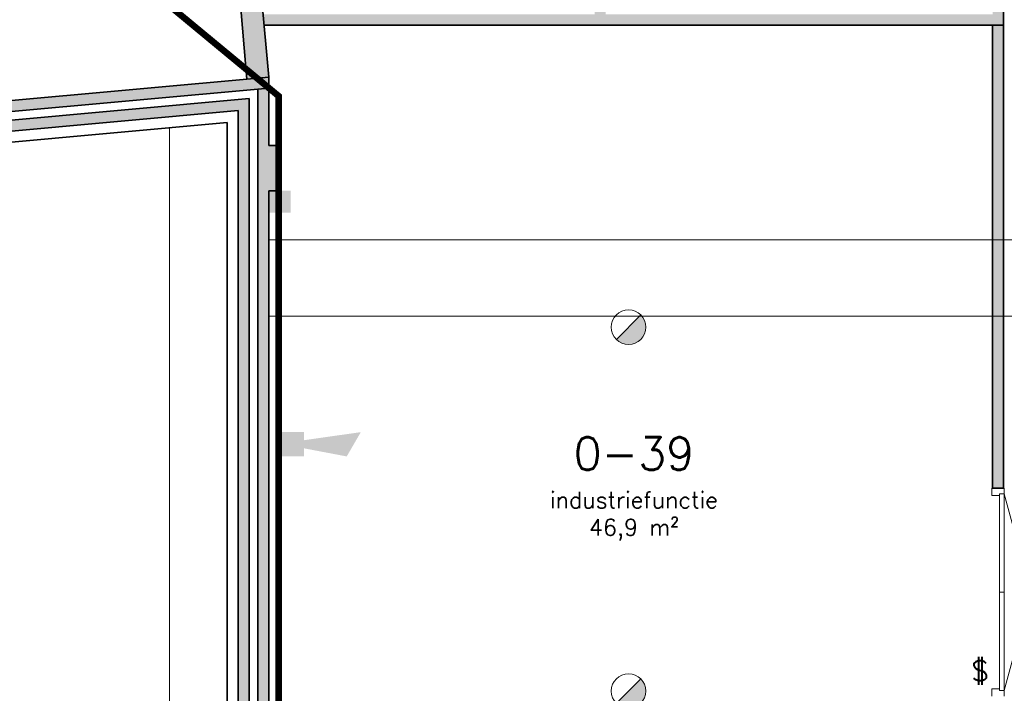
# Model space of a CAD drawing. Header units: millimetres. Extents: x -13022 to 1371524, y -38729 to 632593.
# Tile 256 of 256: x 507654 to 516669, y 601663 to 607835. Entities that reach past the tile are written whole.
import ezdxf

# ---------------------------------------------------------------- set-up
doc = ezdxf.new("R2010")
doc.units = ezdxf.units.MM
doc.header["$LTSCALE"] = 35
doc.linetypes.add('AI9-LType1', pattern=[1.69333, 0.846665, -0.846665])
for name, color, linetype, lineweight in [('A LIJN 1', 1, 'Continuous', 20), ('A LIJN 2', 2, 'Continuous', 35), ('A LIJN 5', 5, 'Continuous', 13), ('A LIJN 9', 252, 'Continuous', 18), ('Al65----_beveiliging-inst', 92, 'Continuous', 9), ('B95 tekst', 7, 'Continuous', 25), ('brandveiligheid voorzieningen', 10, 'Continuous', 9)]:
    doc.layers.add(name, color=color, linetype=linetype, lineweight=lineweight)
doc.styles.add('Algemeen', font='simplex.shx', dxfattribs={"height": 2.5})

# ---------------------------------------------------------------- blocks, each defined once
blk = doc.blocks.new('Signaalgever (akoestisch)')
at = {"layer": 'Al65----_beveiliging-inst', "color": 10, "linetype": 'Continuous'}
for points in [[(3.71, 0), (3.71, 3.71), (0, 0), (0, 3.71)], [(10.23, 0), (12.38, 3.71), (3.71, 1.24), (3.71, 2.48)]]:
    blk.add_solid(points, dxfattribs=at)
blk = doc.blocks.new('Brandmelder')
at = {"layer": 'brandveiligheid voorzieningen'}
blk.add_hatch(color=256, dxfattribs=at).paths.add_polyline_path([(76.62, -89.8, 0.198912), (75.85, -87.94), (72.13, -91.66, 0.668179)])
blk.add_line((72.13, -91.66), (75.85, -87.94), dxfattribs=at)
blk.add_circle((73.99, -89.8), 2.63, dxfattribs=at)
blk = doc.blocks.new('Panieksluiting')
at = {"layer": 'brandveiligheid voorzieningen', "lineweight": 0, "style": 'Algemeen'}
blk.add_text('$', height=3.09, dxfattribs=at).set_placement((158.43, -91.61))

msp = doc.modelspace()

# ---------------------------------------------------------------- hatches: boundary and pattern name
at = {"layer": 'A LIJN 9', "ltscale": 0.1}
h = msp.add_hatch(color=256, dxfattribs=at)
h.dxf.hatch_style = 1
h.paths.add_polyline_path([(509505.746, 612165.285), (509306.521, 612147.695), (509735.306, 607291.161), (509934.486, 607309.248)])
h = msp.add_hatch(color=256, dxfattribs=at)
h.dxf.hatch_style = 1
h.paths.add_polyline_path([(516661.515, 609218.332), (516561.515, 609218.332), (516561.515, 607885.33), (513018.515, 607885.33), (513018.515, 610152.33), (513991.515, 610152.33), (513991.515, 608769.333), (514091.515, 608769.333), (514091.515, 610152.33), (516661.515, 610152.33), (516661.515, 611915.331), (514721.514, 611915.331), (514721.514, 611815.332), (516561.515, 611815.332), (516561.515, 610252.327), (515685.515, 610252.327), (515685.515, 610931.33), (515585.515, 610931.33), (515585.515, 610252.327), (513305.515, 610252.327), (513305.515, 611815.332), (513787.514, 611815.332), (513787.514, 611915.331), (512628.515, 611915.331), (512628.515, 611815.332), (513205.515, 611815.332), (513205.515, 610252.327), (512918.515, 610252.327), (512918.515, 609154.329), (512289.518, 609154.329), (512289.518, 609054.329), (512918.515, 609054.329), (512918.515, 607885.33), (509883.624, 607885.33), (509892.453, 607785.33), (516661.515, 607785.33)])
h = msp.add_hatch(color=256, dxfattribs=at)
h.dxf.hatch_style = 1
h.paths.add_polyline_path([(516661.515, 607785.33), (516561.515, 607785.33), (516561.515, 603541.781), (516661.515, 603541.781)])
h = msp.add_hatch(color=256, dxfattribs=at)
h.dxf.hatch_style = 1
h.paths.add_polyline_path([(496936.061, 605478.769), (496936.061, 606028.769), (497044.444, 606038.61), (497035.425, 606137.934), (509934.486, 607309.248), (509934.486, 607208.836), (497144.058, 606047.394), (497153.123, 605947.552), (497036.062, 605936.923), (497036.062, 605478.769)])
h = msp.add_hatch(color=256, dxfattribs=at)
h.dxf.hatch_style = 1
h.paths.add_polyline_path([(509754.485, 607112.087), (497246.065, 605976.326), (497246.065, 605875.917), (497116.064, 605864.113), (497116.064, 605478.769), (497216.065, 605478.769), (497216.065, 605772.781), (497346.065, 605784.584), (497346.065, 605884.995), (509654.485, 607002.596), (509654.485, 593713.791), (505502.065, 593713.791), (505502.065, 593413.791), (505904.485, 593413.791), (505904.485, 592063.79), (505602.065, 592063.79), (505602.065, 592143.79), (505502.065, 592143.79), (505502.065, 592063.79), (505502.065, 591963.789), (506004.485, 591963.789), (506004.485, 592063.79), (506004.485, 593413.791), (509654.485, 593413.791), (509654.485, 592063.79), (506914.485, 592063.79), (506914.485, 591963.789), (509654.485, 591963.789), (509654.485, 589557.791), (509654.485, 589157.792), (511845.255, 589157.792), (511845.255, 586858.791), (512245.255, 586858.791), (512245.255, 589157.792), (536525.484, 589157.792), (539241.485, 589157.792), (547902.341, 589157.792), (547902.341, 589557.791), (539841.485, 589557.791), (539841.485, 589617.792), (539241.485, 589617.792), (539241.485, 589557.791), (539241.485, 589457.792), (536525.484, 589457.792), (536525.484, 589557.791), (533029.485, 589557.791), (533029.485, 590152.79), (532929.485, 590152.79), (532929.485, 589557.791), (509934.486, 589557.791), (509934.486, 600767.784), (510034.484, 600767.784), (510034.484, 601182.785), (509934.486, 601182.785), (509934.486, 606267.778), (510034.485, 606267.775), (510034.501, 606682.776), (509934.486, 606682.779), (509934.486, 607208.836), (509834.486, 607199.755), (509834.486, 589557.791), (509754.485, 589557.791)])

# ---------------------------------------------------------------- linework, layer by layer
at = {"layer": 'A LIJN 1', "linetype": 'Continuous'}
for p, q in [((509024.485, 606844.98), (509024.485, 593813.792)), ((509934.486, 605817.774), (550678.556, 605817.774)), ((509934.486, 605117.773), (550740.361, 605117.773))]:
    msp.add_line(p, q, dxfattribs=at)
at = {"layer": 'A LIJN 2'}
for p, q in [((509505.746, 612165.285), (509934.486, 607309.248)), ((509306.521, 612147.695), (509735.306, 607291.161)), ((516661.515, 607785.33), (516661.515, 609218.332)), ((509892.453, 607785.33), (516661.515, 607785.33)), ((516561.515, 607785.33), (516561.515, 603541.781)), ((516661.515, 607785.33), (516661.515, 603541.781)), ((497035.425, 606137.934), (509934.486, 607309.248)), ((509934.486, 607208.836), (509934.486, 607309.248)), ((497144.058, 606047.394), (509934.486, 607208.836)), ((509834.486, 607199.755), (509834.486, 589557.791)), ((509934.486, 606682.779), (509934.486, 607208.836)), ((497246.065, 605976.326), (509754.485, 607112.087)), ((509754.485, 607112.087), (509754.485, 589557.791)), ((497346.065, 605884.995), (509654.485, 607002.596)), ((509654.485, 607002.596), (509654.485, 593713.791)), ((497446.065, 605793.663), (509554.485, 606893.105)), ((509554.485, 606893.105), (509554.485, 593813.792)), ((509934.486, 606682.779), (510034.501, 606682.776)), ((510034.485, 606267.775), (510034.501, 606682.776)), ((509934.486, 601182.785), (509934.486, 606267.778)), ((509934.486, 606267.778), (510034.485, 606267.775)), ((516661.515, 603541.781), (516561.515, 603541.781))]:
    msp.add_line(p, q, dxfattribs=at)
msp.add_trace([(510134.481, 606067.778, -15000.001), (509934.486, 606067.778, -15000.001), (510134.481, 606267.771, -15000.001), (509934.486, 606267.778, -15000.001)], dxfattribs=at)
at = {"layer": 'A LIJN 5', "linetype": 'Continuous'}
for p, q in [((516623.515, 601704.779), (516623.515, 603474.779)), ((516668.515, 603491.781), (516668.515, 601687.781)), ((516894.015, 602650.202), (516668.515, 603491.781)), ((516623.515, 602589.781), (516668.515, 602589.781)), ((516668.515, 601687.781), (516894.015, 602529.36))]:
    msp.add_line(p, q, dxfattribs=at)
for points, invisible_edges in [([(516554.515, 603541.781), (516623.515, 603491.781), (516554.515, 603474.779)], 3), ([(516668.515, 603541.781), (516668.515, 603491.781), (516623.515, 603491.781)], 12), ([(516623.515, 603491.781), (516623.515, 603474.779), (516554.515, 603474.779)], 12), ([(516623.515, 601687.781), (516623.515, 601704.779), (516554.515, 601704.779)], 12), ([(516623.515, 601687.781), (516554.515, 601704.779), (516554.515, 601637.781)], 13), ([(516668.515, 601687.781), (516623.515, 601687.781), (516668.515, 601637.781)], 2)]:
    msp.add_3dface(points, dxfattribs=dict(at, invisible_edges=invisible_edges))
at = {"layer": 'Al65----_beveiliging-inst', "color": 92, "linetype": 'AI9-LType1', "lineweight": 0, "ltscale": 0.1, "const_width": 60, "flags": 128}
msp.add_lwpolyline([(508517.564, 608384.064), (510024.879, 607135.184), (510024.879, 589641.186), (512297.745, 589641.186), (512297.745, 576577.76)], dxfattribs=at)

# ---------------------------------------------------------------- block references
at = {"ltscale": 0.1, "xscale": 60, "yscale": 60, "zscale": 60}
msp.add_blockref('Signaalgever (akoestisch)', (510034.485, 603833.333), dxfattribs=at)
at = {"layer": 'Al65----_beveiliging-inst', "xscale": 60, "yscale": 60, "zscale": 60}
for name, p in [('Brandmelder', (508788.899, 610405.879)), ('Panieksluiting', (506861.385, 607272.647)), ('Brandmelder', (508788.899, 607071.938))]:
    msp.add_blockref(name, p, dxfattribs=at)

# ---------------------------------------------------------------- texts
at = {"layer": 'B95 tekst', "insert": (513277.629, 604009.163), "char_height": 300, "width": 4383.91272, "attachment_point": 2, "style": 'Algemeen'}
msp.add_mtext('\\pt3600;0-39\\P{\\H0.5x;\\C1;industriefunctie\\P\\ptz;\\C256;46,9 m²}', dxfattribs=at)

doc.saveas('drawing.dxf')
